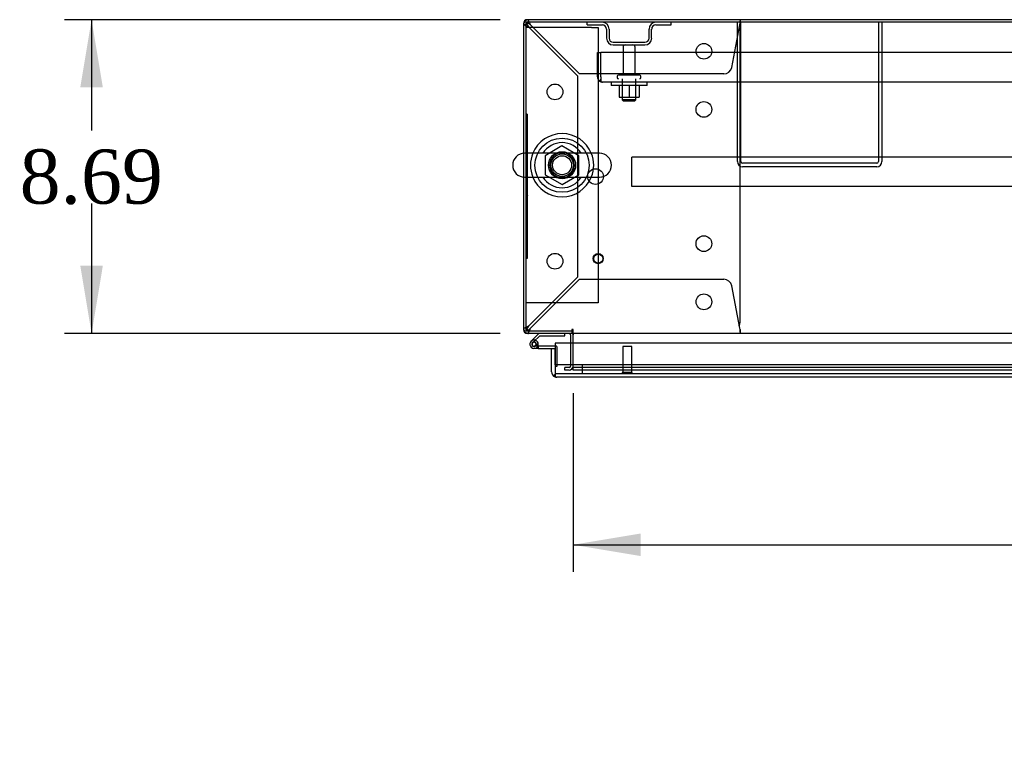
# Model space of a CAD drawing. Header units: inches. Extents: x 1 to 359, y -2 to 239.
# Tile 11 of 17: x 64 to 92, y 188 to 208. Entities that reach past the tile are written whole.
import ezdxf
from ezdxf.enums import TextEntityAlignment as Align
from ezdxf.lldxf.tags import DXFTag

# ---------------------------------------------------------------- set-up
doc = ezdxf.new("R2010")
doc.units = ezdxf.units.IN
doc.header["$MEASUREMENT"] = 0
for name, color, linetype in [('COM40563', 7, 'Continuous'), ('COM43131', 7, 'Continuous'), ('COM50521', 7, 'Continuous'), ('COM50799-1', 7, 'Continuous'), ('COM52279', 7, 'Continuous'), ('COM54578-50', 7, 'Continuous'), ('COM54928-1', 7, 'Continuous'), ('COM55702-52', 7, 'Continuous'), ('COM70223', 7, 'Continuous'), ('COM71160-1', 7, 'Continuous'), ('Default', 7, 'Continuous'), ('GSK11033', 7, 'Continuous'), ('NTS166105', 7, 'Continuous'), ('NTS166905', 7, 'Continuous'), ('QLB20205', 7, 'Continuous'), ('SCS00680', 7, 'Continuous'), ('STD21878', 7, 'Continuous'), ('STD26094', 7, 'Continuous'), ('WAF25059', 7, 'Continuous'), ('WAF25362', 7, 'Continuous'), ('WAM254785', 7, 'Continuous')]:
    doc.layers.add(name, color=color, linetype=linetype)
doc.styles.add('SEACAD_Times_New_Roman', font='times.ttf')
tags = doc.linetypes.add('HIDDEN2', pattern=[0.1875, 0.125, -0.0625]).pattern_tags.tags
tags[6:7] = [DXFTag(74, 4), DXFTag(75, 0), DXFTag(340, '0'), DXFTag(46, 0.0), DXFTag(50, 0.0), DXFTag(44, 0.0), DXFTag(45, 0.0)]
tags[4:5] = [DXFTag(74, 4), DXFTag(75, 0), DXFTag(340, '0'), DXFTag(46, 0.0), DXFTag(50, 0.0), DXFTag(44, 0.0), DXFTag(45, 0.0)]
doc.dimstyles.new('HAMMOND_(STH_-_300x200)', dxfattribs={"dimtxt": 1.5, "dimasz": 1.875, "dimexe": 0.75, "dimexo": 0.75, "dimgap": 0.375, "dimtad": 0, "dimtih": 1, "dimtoh": 1, "dimzin": 0, "dimdsep": 46, "dimtxsty": 'SEACAD_Times_New_Roman', "dimblk1": '_SE_FILLED', "dimblk2": '_SE_FILLED', "dimsah": 1, "dimcen": 0.75, "dimadec": 0, "dimazin": 0, "dimtfac": 0.8, "dimtofl": 0, "dimtmove": 0, "dimatfit": 3, "dimfxl": 0, "dimtolj": 1, "dimtzin": 0, "dimarcsym": 0})

# ---------------------------------------------------------------- blocks, each defined once
blk = doc.blocks.new('SE')
at = {"layer": 'COM40563', "color": 7, "linetype": 'HIDDEN2'}
for p, q in [((78.463, 207.929), (78.278, 207.929)), ((80.093, 207.929), (78.463, 207.929)), ((80.093, 207.929), (80.278, 207.929)), ((80.278, 207.929), (80.278, 200.304)), ((78.463, 200.304), (78.278, 200.304)), ((80.093, 200.304), (78.463, 200.304)), ((80.278, 200.304), (80.093, 200.304))]:
    blk.add_line(p, q, dxfattribs=at)
at = {"layer": 'COM43131', "color": 7, "linetype": 'HIDDEN2'}
for p, q in [((80.258, 207.242), (80.353, 207.242)), ((80.258, 206.561), (80.258, 207.242)), ((118.163, 207.242), (80.353, 207.242)), ((80.353, 206.561), (80.353, 207.242)), ((80.353, 206.561), (80.353, 207.242)), ((80.353, 206.498), (80.314, 206.447)), ((80.353, 206.561), (80.353, 206.561)), ((80.353, 206.561), (80.353, 206.498)), ((80.353, 206.561), (80.353, 206.447)), ((118.115, 206.418), (80.401, 206.418)), ((80.401, 206.418), (80.401, 206.418)), ((80.401, 206.418), (80.401, 206.418)), ((80.401, 206.418), (80.401, 206.418))]:
    blk.add_line(p, q, dxfattribs=at)
for start, end in [(180, 232.4964), (232.4964, 269.8439), (269.9238, 270)]:
    blk.add_arc((80.401, 206.561), 0.143, start, end, dxfattribs=at)
blk.add_open_spline([(80.353, 206.447), (80.361, 206.438), (80.369, 206.43), (80.381, 206.423), (80.385, 206.421), (80.393, 206.418), (80.397, 206.418), (80.401, 206.418)], degree=3, knots=[0, 0, 0, 0, 0.5, 0.5, 0.75, 0.75, 1, 1, 1, 1], dxfattribs=at)
at = {"layer": 'COM50521', "color": 7, "linetype": 'HIDDEN2'}
for p, q in [((84.133, 204.218), (84.133, 208.075)), ((84.228, 204.218), (84.228, 208.075)), ((88.038, 208.075), (88.038, 204.218)), ((88.133, 208.075), (88.133, 204.218)), ((87.99, 204.17), (84.276, 204.17)), ((87.99, 204.075), (84.276, 204.075))]:
    blk.add_line(p, q, dxfattribs=at)
for centre, radius, start, end in [((84.276, 204.218), 0.143, 180, 270), ((84.276, 204.218), 0.048, 180, 270), ((87.99, 204.218), 0.143, 270, 0), ((87.99, 204.218), 0.048, 270, 0)]:
    blk.add_arc(centre, radius, start, end, dxfattribs=at)
at = {"layer": 'COM50799-1', "color": 7, "linetype": 'Continuous'}
for p, q in [((78.987, 199.044), (79.082, 199.044)), ((78.987, 198.392), (78.987, 199.044)), ((98.969, 199.187), (79.082, 199.187)), ((79.082, 199.187), (79.082, 198.392)), ((79.082, 198.594), (79.082, 199.044)), ((79.082, 198.329), (79.043, 198.279)), ((79.082, 198.392), (79.082, 198.392)), ((79.082, 198.392), (79.082, 198.329)), ((79.082, 198.392), (79.082, 198.279)), ((79.129, 198.249), (79.13, 198.249)), ((79.13, 198.249), (79.13, 198.249)), ((79.13, 198.249), (79.13, 198.249)), ((98.969, 198.249), (79.13, 198.249))]:
    blk.add_line(p, q, dxfattribs=at)
for start, end in [(180, 232.4964), (232.4964, 269.8439), (269.9238, 270)]:
    blk.add_arc((79.13, 198.392), 0.143, start, end, dxfattribs=at)
blk.add_open_spline([(79.082, 198.279), (79.09, 198.269), (79.098, 198.262), (79.11, 198.254), (79.114, 198.252), (79.122, 198.25), (79.126, 198.249), (79.13, 198.249)], degree=3, knots=[0, 0, 0, 0, 0.5, 0.5, 0.75, 0.75, 1, 1, 1, 1], dxfattribs=at)
at = {"layer": 'COM52279', "color": 7, "linetype": 'Continuous'}
for p, q in [((120.196, 208.075), (78.278, 208.075)), ((78.278, 208.075), (78.278, 204.448)), ((78.278, 203.786), (78.278, 199.531)), ((78.278, 199.531), (79.551, 199.531)), ((79.551, 199.567), (79.551, 199.531)), ((79.581, 199.567), (79.551, 199.567)), ((79.581, 199.459), (79.581, 199.567)), ((118.893, 199.459), (79.581, 199.459)), ((79.581, 199.459), (79.581, 199.423)), ((79.581, 199.187), (79.581, 199.423))]:
    blk.add_line(p, q, dxfattribs=at)
at = {"layer": 'COM52279', "color": 7, "linetype": 'HIDDEN2'}
for p, q in [((78.278, 204.448), (78.278, 203.786)), ((79.581, 198.554), (79.581, 199.187)), ((79.581, 198.518), (79.581, 198.554)), ((79.581, 198.446), (79.581, 198.518)), ((118.893, 198.518), (79.581, 198.518)), ((118.893, 198.446), (79.581, 198.446))]:
    blk.add_line(p, q, dxfattribs=at)
blk.add_circle((79.278, 204.117), 0.375, dxfattribs=at)
at = {"layer": 'COM54578-50', "color": 7, "linetype": 'Continuous'}
for p, q in [((78.634, 199.459), (78.423, 199.248)), ((78.487, 199.224), (78.66, 199.397)), ((78.66, 199.397), (79.354, 199.397)), ((79.354, 199.397), (79.354, 199.459)), ((78.439, 199.174), (78.439, 199.149)), ((78.514, 199.224), (78.489, 199.224)), ((78.489, 199.099), (78.514, 199.099)), ((78.618, 199.044), (78.502, 199.044)), ((78.564, 199.149), (78.564, 199.174)), ((78.619, 199.161), (78.564, 199.161)), ((78.618, 199.106), (78.605, 199.106)), ((79.082, 199.106), (78.618, 199.106)), ((78.618, 199.106), (78.618, 199.044)), ((78.618, 199.044), (78.987, 199.044))]:
    blk.add_line(p, q, dxfattribs=at)
at = {"layer": 'COM54578-50', "color": 7, "linetype": 'HIDDEN2'}
for p, q in [((78.466, 199.203), (78.487, 199.224)), ((78.605, 199.106), (78.502, 199.106)), ((78.564, 199.161), (78.557, 199.161)), ((78.557, 199.156), (78.618, 199.151)), ((79.119, 199.106), (79.082, 199.106)), ((79.144, 198.557), (79.144, 199.081)), ((79.082, 198.557), (79.144, 198.557))]:
    blk.add_line(p, q, dxfattribs=at)
at = {"layer": 'COM54578-50', "color": 7, "linetype": 'Continuous'}
for centre, radius, start, end in [((78.502, 199.161), 0.117, 132.392, 0), ((78.489, 199.174), 0.05, 90, 180), ((78.489, 199.149), 0.05, 180, 270), ((78.514, 199.174), 0.05, 0, 90), ((78.514, 199.149), 0.05, 270, 0), ((78.502, 199.161), 0.117, 0, 72.9726)]:
    blk.add_arc(centre, radius, start, end, dxfattribs=at)
at = {"layer": 'COM54578-50', "color": 7, "linetype": 'HIDDEN2'}
for centre, radius, start, end in [((78.502, 199.161), 0.117, 72.9726, 132.392), ((78.502, 199.161), 0.055, 131.1959, 0), ((78.502, 199.161), 0.055, 0, 131.1959), ((79.119, 199.081), 0.025, 0, 90)]:
    blk.add_arc(centre, radius, start, end, dxfattribs=at)
at = {"layer": 'COM54928-1', "color": 7, "linetype": 'HIDDEN2'}
for p, q in [((78.346, 208.052), (78.349, 208.052)), ((78.349, 208.117), (78.349, 208.147)), ((78.349, 208.042), (78.349, 208.117)), ((78.349, 208.052), (78.349, 208.052)), ((78.349, 208.052), (78.349, 208.052)), ((84.206, 208.147), (84.206, 208.117)), ((84.206, 208.042), (84.206, 208.117)), ((78.206, 208.004), (78.235, 208.004)), ((78.31, 208.004), (78.235, 208.004)), ((78.349, 207.946), (79.706, 206.589)), ((79.763, 206.647), (78.406, 208.004)), ((84.195, 208.004), (83.974, 206.826)), ((84.205, 199.774), (84.205, 207.832)), ((79.706, 206.589), (79.706, 201.016)), ((83.758, 206.647), (79.763, 206.647)), ((79.706, 201.016), (78.349, 199.659)), ((78.406, 199.602), (79.763, 200.959)), ((79.763, 200.959), (83.758, 200.959)), ((83.974, 200.779), (84.195, 199.602)), ((78.235, 199.602), (78.206, 199.602)), ((78.31, 199.602), (78.235, 199.602)), ((78.346, 199.554), (78.349, 199.554)), ((78.349, 199.564), (78.349, 199.488)), ((78.349, 199.554), (78.349, 199.554)), ((78.349, 199.554), (78.349, 199.554)), ((78.349, 199.459), (78.349, 199.488)), ((79.354, 199.459), (78.634, 199.459)), ((79.575, 199.459), (79.478, 199.459)), ((84.206, 199.459), (79.581, 199.459)), ((84.206, 199.564), (84.206, 199.488)), ((84.206, 199.488), (84.206, 199.459))]:
    blk.add_line(p, q, dxfattribs=at)
at = {"layer": 'COM54928-1', "color": 7, "linetype": 'Continuous'}
for p, q in [((78.349, 199.459), (78.349, 199.459)), ((78.634, 199.459), (78.349, 199.459)), ((78.349, 199.459), (78.349, 199.459)), ((79.478, 199.459), (79.354, 199.459)), ((79.581, 199.459), (79.575, 199.459))]:
    blk.add_line(p, q, dxfattribs=at)
at = {"layer": 'COM54928-1', "color": 7, "linetype": 'HIDDEN2'}
for centre in [(83.206, 207.272), (79.081, 206.147), (83.205, 205.662), (80.205, 203.803), (83.205, 201.944), (79.081, 201.459), (83.206, 200.334)]:
    blk.add_circle(centre, 0.218, dxfattribs=at)
for centre, radius, start, end in [((78.349, 208.004), 0.143, 90, 180), ((78.349, 208.004), 0.048, 90, 180), ((77.771, 207.753), 0.683, 21.5548, 32.2291), ((78.198, 207.751), 0.327, 50.4561, 62.5459), ((86.792, 207.814), 2.604, 173.3199, 175.8249), ((84.513, 207.934), 0.326, 160.716, 167.6742), ((78.599, 208.581), 0.683, 237.7709, 248.4452), ((78.601, 208.155), 0.327, 207.4542, 219.5439), ((83.985, 207.832), 0.22, 0, 26.9345), ((83.758, 206.867), 0.22, 270, 349.3887), ((83.758, 200.739), 0.22, 10.6113, 90), ((78.349, 199.602), 0.143, 180, 265.2073), ((78.599, 199.024), 0.683, 111.5548, 122.2291), ((78.349, 199.602), 0.048, 180, 270), ((78.601, 199.451), 0.327, 140.4561, 152.5458), ((77.771, 199.853), 0.683, 327.7709, 338.4452), ((78.198, 199.854), 0.327, 297.4541, 309.5439), ((83.985, 199.774), 0.22, 333.0655, 0), ((86.792, 199.791), 2.604, 184.1751, 186.6801)]:
    blk.add_arc(centre, radius, start, end, dxfattribs=at)
at = {"layer": 'COM54928-1', "color": 7, "linetype": 'Continuous'}
blk.add_arc((78.349, 199.602), 0.143, 265.2073, 270, dxfattribs=at)
at = {"layer": 'COM54928-1', "color": 7, "linetype": 'HIDDEN2'}
blk.add_ellipse((78.349, 208.004), major_axis=(0.048, 0), ratio=0.99836, start_param=1.570796, end_param=3.141593, dxfattribs=at)
at = {"layer": 'COM55702-52', "color": 7, "linetype": 'HIDDEN2'}
for p, q in [((79.971, 208.003), (79.971, 208.075)), ((82.296, 208.003), (82.296, 208.075)), ((79.971, 208.003), (80.393, 208.003)), ((80.508, 207.887), (80.508, 207.637)), ((80.58, 207.887), (80.58, 207.637)), ((81.686, 207.637), (81.686, 207.887)), ((81.758, 207.637), (81.758, 207.887)), ((81.874, 208.003), (82.296, 208.003)), ((80.696, 207.522), (81.571, 207.522)), ((80.696, 207.45), (81.571, 207.45))]:
    blk.add_line(p, q, dxfattribs=at)
for centre, radius, start, end in [((80.393, 207.887), 0.188, 0, 90), ((81.874, 207.887), 0.188, 90, 180), ((80.393, 207.887), 0.116, 0, 90), ((81.874, 207.887), 0.115, 90, 180), ((80.696, 207.637), 0.188, 180, 270), ((80.696, 207.637), 0.116, 180, 270), ((81.571, 207.637), 0.116, 270, 0), ((81.571, 207.637), 0.188, 270, 0)]:
    blk.add_arc(centre, radius, start, end, dxfattribs=at)
at = {"layer": 'COM70223', "color": 7, "linetype": 'HIDDEN2'}
for p, q in [((81.213, 204.301), (81.213, 204.344)), ((117.213, 204.344), (81.213, 204.344)), ((81.213, 203.574), (81.213, 204.301)), ((81.213, 203.531), (81.213, 203.574)), ((117.213, 203.531), (81.213, 203.531))]:
    blk.add_line(p, q, dxfattribs=at)
at = {"layer": 'COM71160-1', "color": 7, "linetype": 'Continuous'}
for p, q in [((120.16, 208.147), (78.314, 208.147)), ((78.206, 208.039), (78.206, 204.446)), ((78.206, 203.788), (78.206, 199.567)), ((79.551, 199.459), (78.314, 199.459)), ((79.509, 199.423), (79.509, 199.187)), ((79.551, 199.531), (79.551, 199.459))]:
    blk.add_line(p, q, dxfattribs=at)
at = {"layer": 'COM71160-1', "color": 7, "linetype": 'HIDDEN2'}
for p, q in [((78.206, 204.446), (78.206, 203.788)), ((79.509, 199.187), (79.509, 198.554)), ((79.473, 198.518), (79.351, 198.518)), ((79.351, 198.446), (79.351, 198.518)), ((79.473, 198.446), (79.351, 198.446))]:
    blk.add_line(p, q, dxfattribs=at)
at = {"layer": 'COM71160-1', "color": 7, "linetype": 'Continuous'}
for centre, radius, start, end in [((78.314, 208.039), 0.108, 90, 180), ((78.314, 199.567), 0.108, 180, 270), ((79.473, 199.423), 0.036, 0, 90), ((79.473, 199.423), 0.108, 0, 43.7617)]:
    blk.add_arc(centre, radius, start, end, dxfattribs=at)
at = {"layer": 'COM71160-1', "color": 7, "linetype": 'HIDDEN2'}
for centre, radius, start, end in [((78.314, 208.039), 0.036, 90, 180), ((78.314, 199.567), 0.036, 180, 270), ((79.473, 198.554), 0.036, 270, 0), ((79.473, 198.554), 0.108, 270, 0)]:
    blk.add_arc(centre, radius, start, end, dxfattribs=at)
at = {"layer": 'GSK11033', "color": 7, "linetype": 'HIDDEN2'}
for p, q in [((98.969, 198.594), (79.082, 198.594)), ((79.832, 198.594), (79.832, 198.344)), ((98.969, 198.344), (79.082, 198.344))]:
    blk.add_line(p, q, dxfattribs=at)
at = {"layer": 'GSK11033', "color": 7, "linetype": 'Continuous'}
for p, q in [((79.082, 198.594), (79.082, 198.594)), ((79.082, 198.594), (79.082, 198.344)), ((79.082, 198.344), (79.082, 198.344))]:
    blk.add_line(p, q, dxfattribs=at)
at = {"layer": 'NTS166105', "color": 7, "linetype": 'HIDDEN2'}
for p, q in [((80.859, 206.322), (80.859, 206.002)), ((81.134, 206.322), (81.134, 206.002)), ((81.409, 206.322), (81.409, 206.002)), ((80.859, 206.002), (81.134, 206.002)), ((81.134, 206.002), (81.409, 206.002))]:
    blk.add_line(p, q, dxfattribs=at)
at = {"layer": 'NTS166905', "color": 7, "linetype": 'HIDDEN2'}
for p, q in [((79.273, 204.655), (78.813, 204.38)), ((79.743, 204.38), (79.273, 204.655)), ((78.813, 204.38), (78.813, 203.854)), ((79.743, 203.854), (79.743, 204.38)), ((78.813, 203.854), (79.278, 203.582)), ((79.278, 203.582), (79.743, 203.854))]:
    blk.add_line(p, q, dxfattribs=at)
blk.add_circle((79.278, 204.117), 0.263, dxfattribs=at)
at = {"layer": 'QLB20205', "color": 7, "linetype": 'HIDDEN2'}
for p, q in [((78.308, 205.531), (78.278, 205.531)), ((78.308, 205.531), (78.308, 205.156)), ((78.308, 205.156), (78.308, 201.906)), ((78.324, 204.362), (78.308, 204.362)), ((78.324, 204.347), (78.308, 204.347)), ((78.323, 204.345), (78.308, 204.345)), ((78.323, 204.236), (78.308, 204.236)), ((78.323, 204.231), (78.308, 204.231)), ((78.323, 204.362), (78.323, 204.358)), ((78.323, 204.338), (78.323, 204.345)), ((78.323, 204.236), (78.323, 204.338)), ((78.323, 204.218), (78.323, 204.231)), ((78.308, 204.218), (78.324, 204.218)), ((78.323, 204.144), (78.308, 204.144)), ((78.323, 204.14), (78.308, 204.14)), ((78.323, 204.131), (78.308, 204.131)), ((78.323, 204.12), (78.308, 204.12)), ((78.323, 204.101), (78.308, 204.101)), ((78.323, 204.009), (78.308, 204.009)), ((78.323, 204.14), (78.323, 204.144)), ((78.323, 204.131), (78.323, 204.14)), ((78.323, 204.12), (78.323, 204.131)), ((78.323, 204.101), (78.323, 204.12)), ((78.323, 204.032), (78.323, 204.101)), ((78.323, 204.009), (78.323, 204.032)), ((78.323, 203.927), (78.308, 203.927)), ((78.324, 203.927), (78.308, 203.927)), ((78.323, 203.907), (78.308, 203.907)), ((78.323, 203.827), (78.308, 203.827)), ((78.308, 203.793), (78.324, 203.793)), ((78.323, 203.785), (78.308, 203.785)), ((78.323, 203.716), (78.308, 203.716)), ((78.323, 203.712), (78.308, 203.712)), ((78.323, 203.703), (78.308, 203.703)), ((78.323, 203.692), (78.308, 203.692)), ((78.323, 203.907), (78.323, 203.927)), ((78.323, 203.827), (78.323, 203.907)), ((78.323, 203.793), (78.323, 203.827)), ((78.323, 203.785), (78.323, 203.788)), ((78.323, 203.712), (78.323, 203.716)), ((78.323, 203.703), (78.323, 203.712)), ((78.323, 203.692), (78.323, 203.703)), ((78.323, 203.673), (78.323, 203.692)), ((78.323, 203.673), (78.308, 203.673)), ((78.323, 203.582), (78.308, 203.582)), ((78.323, 203.499), (78.308, 203.499)), ((78.324, 203.499), (78.308, 203.499)), ((78.323, 203.479), (78.308, 203.479)), ((78.323, 203.604), (78.323, 203.673)), ((78.323, 203.582), (78.323, 203.604)), ((78.323, 203.479), (78.323, 203.499)), ((78.323, 203.399), (78.323, 203.479)), ((78.323, 203.399), (78.308, 203.399)), ((78.308, 203.365), (78.324, 203.365)), ((78.323, 203.358), (78.308, 203.358)), ((78.324, 203.308), (78.308, 203.308)), ((78.323, 203.297), (78.308, 203.297)), ((78.324, 203.292), (78.308, 203.292)), ((78.323, 203.275), (78.308, 203.275)), ((78.323, 203.131), (78.308, 203.131)), ((78.323, 203.365), (78.323, 203.399)), ((78.323, 203.358), (78.323, 203.36)), ((78.323, 203.297), (78.323, 203.308)), ((78.323, 203.292), (78.323, 203.275)), ((78.323, 203.231), (78.323, 203.275)), ((78.323, 203.139), (78.323, 203.231)), ((78.323, 203.131), (78.323, 203.139)), ((78.308, 203.129), (78.324, 203.129)), ((78.323, 203.094), (78.308, 203.094)), ((78.323, 203.079), (78.308, 203.079)), ((78.324, 203.026), (78.308, 203.026)), ((78.323, 203.024), (78.308, 203.024)), ((78.323, 202.925), (78.308, 202.925)), ((78.308, 202.922), (78.324, 202.922)), ((78.324, 202.883), (78.308, 202.883)), ((78.324, 202.882), (78.308, 202.882)), ((78.323, 203.079), (78.323, 203.094)), ((78.323, 203.031), (78.323, 203.079)), ((78.323, 203.017), (78.323, 203.024)), ((78.323, 202.932), (78.323, 203.017)), ((78.323, 202.925), (78.323, 202.932)), ((78.323, 202.856), (78.323, 202.883)), ((78.323, 202.856), (78.308, 202.856)), ((78.323, 202.731), (78.308, 202.731)), ((78.308, 202.704), (78.324, 202.704)), ((78.323, 202.731), (78.323, 202.856)), ((78.323, 202.704), (78.323, 202.731)), ((78.308, 201.906), (78.308, 201.531)), ((78.308, 201.531), (78.278, 201.531))]:
    blk.add_line(p, q, dxfattribs=at)
at = {"layer": 'SCS00680', "color": 7, "linetype": 'Continuous'}
for p, q in [((80.313, 204.448), (78.242, 204.448)), ((78.242, 203.786), (80.313, 203.786))]:
    blk.add_line(p, q, dxfattribs=at)
for centre, radius, start, end in [((79.278, 204.117), 0.625, 32.0055, 147.9945), ((78.242, 204.117), 0.331, 90, 270), ((80.313, 204.117), 0.331, 270, 90), ((79.278, 204.117), 0.625, 212.0055, 327.9945)]:
    blk.add_arc(centre, radius, start, end, dxfattribs=at)
at = {"layer": 'STD21878', "color": 7, "linetype": 'HIDDEN2'}
for p, q in [((81.207, 199.094), (80.957, 199.094)), ((80.957, 199.094), (80.957, 198.375)), ((81.207, 198.375), (81.207, 199.094)), ((81.222, 198.375), (80.941, 198.375)), ((80.941, 198.375), (80.941, 198.344)), ((81.222, 198.344), (81.222, 198.375))]:
    blk.add_line(p, q, dxfattribs=at)
for radius in [0.141, 0.125]:
    blk.add_circle((80.278, 201.531), radius, dxfattribs=at)
at = {"layer": 'STD26094', "color": 7, "linetype": 'HIDDEN2'}
for p, q in [((80.968, 207.39), (80.968, 206.613)), ((81.298, 206.613), (81.298, 207.39)), ((80.808, 206.583), (80.808, 206.543)), ((81.428, 206.613), (80.838, 206.613)), ((80.946, 206.513), (80.946, 205.925)), ((81.321, 205.925), (81.321, 206.513)), ((81.458, 206.543), (81.458, 206.583)), ((81.321, 205.925), (80.946, 205.925)), ((80.946, 205.925), (80.983, 205.888)), ((81.283, 205.888), (80.983, 205.888)), ((81.283, 205.888), (81.321, 205.925))]:
    blk.add_line(p, q, dxfattribs=at)
for centre, radius, start, end in [((81.028, 207.39), 0.06, 90, 180), ((81.238, 207.39), 0.06, 0, 90), ((80.838, 206.583), 0.03, 90, 180), ((80.838, 206.543), 0.03, 180, 270), ((81.428, 206.583), 0.03, 0, 90), ((81.428, 206.543), 0.03, 270, 0)]:
    blk.add_arc(centre, radius, start, end, dxfattribs=at)
at = {"layer": 'WAF25059', "color": 7, "linetype": 'HIDDEN2'}
for p, q in [((80.633, 206.418), (80.633, 206.322)), ((81.633, 206.322), (81.633, 206.418)), ((81.633, 206.322), (80.633, 206.322))]:
    blk.add_line(p, q, dxfattribs=at)
at = {"layer": 'WAF25362', "color": 7, "linetype": 'Continuous'}
for radius, start, end in [(0.875, 22.2452, 157.7548), (0.344, 102.7257, 105.3476), (0.344, 74.6524, 75.6152), (0.875, 202.2452, 337.7548), (0.344, 254.6524, 256.844)]:
    blk.add_arc((79.278, 204.117), radius, start, end, dxfattribs=at)
at = {"layer": 'WAF25362', "color": 7, "linetype": 'HIDDEN2'}
for radius, start, end in [(0.875, 157.7548, 202.2452), (0.344, 105.3476, 254.6524), (0.344, 75.6152, 102.7257), (0.344, 0, 74.6524), (0.875, 0, 22.2452), (0.344, 256.844, 0), (0.875, 337.7548, 0)]:
    blk.add_arc((79.278, 204.117), radius, start, end, dxfattribs=at)
at = {"layer": 'WAM254785', "color": 7, "linetype": 'HIDDEN2'}
for radius in [0.75, 0.312]:
    blk.add_circle((79.278, 204.117), radius, dxfattribs=at)
blk = doc.blocks.new('DMBLK2617')
at = {"layer": 'Default', "linetype": 'Continuous'}
for points in [[(65.936, 206.272), (66.561, 206.272), (66.249, 208.147)], [(65.936, 201.334), (66.249, 199.459), (66.561, 201.334)]]:
    blk.add_hatch(color=7, dxfattribs=at).paths.add_polyline_path(points)
at = {"layer": 'Default', "color": 7, "linetype": 'Continuous'}
for p, q in [((77.564, 208.147), (65.499, 208.147)), ((66.249, 208.147), (66.249, 205.078)), ((66.249, 203.053), (66.249, 199.459)), ((77.564, 199.459), (65.499, 199.459))]:
    blk.add_line(p, q, dxfattribs=at)
at = {"layer": 'Default', "color": 7, "linetype": 'Continuous', "style": 'SEACAD_Times_New_Roman'}
blk.add_text('8.69', height=1.5, dxfattribs=at).set_placement((64.258, 204.553), align=Align.TOP_LEFT)
blk = doc.blocks.new('_SE_FILLED')
at = {"color": 0}
blk.add_line((0, 0), (-1, 0), dxfattribs=at)
blk.add_solid([(0, 0), (-1, -0.1665), (-1, 0.1665), (0, 0)], dxfattribs=at)
blk = doc.blocks.new('DMBLK2624')
at = {"layer": 'Default', "linetype": 'Continuous'}
for points in [[(81.456, 193.295), (81.456, 193.92), (79.581, 193.608)], [(117.018, 193.295), (118.893, 193.608), (117.018, 193.92)]]:
    blk.add_hatch(color=7, dxfattribs=at).paths.add_polyline_path(points)
at = {"layer": 'Default', "color": 7, "linetype": 'Continuous'}
for p, q in [((79.581, 197.804), (79.581, 192.858)), ((118.893, 197.804), (118.893, 192.858)), ((79.581, 193.608), (93.842, 193.608)), ((104.631, 193.608), (118.893, 193.608))]:
    blk.add_line(p, q, dxfattribs=at)
at = {"layer": 'Default', "color": 7, "linetype": 'Continuous', "style": 'SEACAD_Times_New_Roman'}
for s, p in [('39.31', (96.678, 194.358)), ('DOOR ', (95.807, 192.108)), ('OPENING', (94.367, 189.858))]:
    blk.add_text(s, height=1.5, dxfattribs=at).set_placement(p, align=Align.TOP_LEFT)

msp = doc.modelspace()

# ---------------------------------------------------------------- block references
at = {"layer": 'Default'}
msp.add_blockref('SE', (0, 0), dxfattribs=at)

# ---------------------------------------------------------------- dimensions: what is measured, and where the dimension line sits
at = {"layer": 'Default', "color": 7, "linetype": 'Continuous'}
for base, p1, p2, angle, text, picture, middle in [((66.249, 208.147), (78.314, 208.147), (78.314, 199.459), 270, '\\A1;<>', 'DMBLK2617', (66.249, 203.803)), ((79.581, 193.608), (79.581, 199.423), (118.893, 199.423), 0, '\\A1;<>\\PDOOR \\XOPENING', 'DMBLK2624', (99.237, 193.608))]:
    dim = msp.add_linear_dim(base=base, p1=p1, p2=p2, angle=angle, text=text, dimstyle='HAMMOND_(STH_-_300x200)', dxfattribs=at)
    dim.commit()
    dim.dimension.update_dxf_attribs({"geometry": picture, "text_midpoint": middle, "dimtype": 161})

doc.saveas('drawing.dxf')
